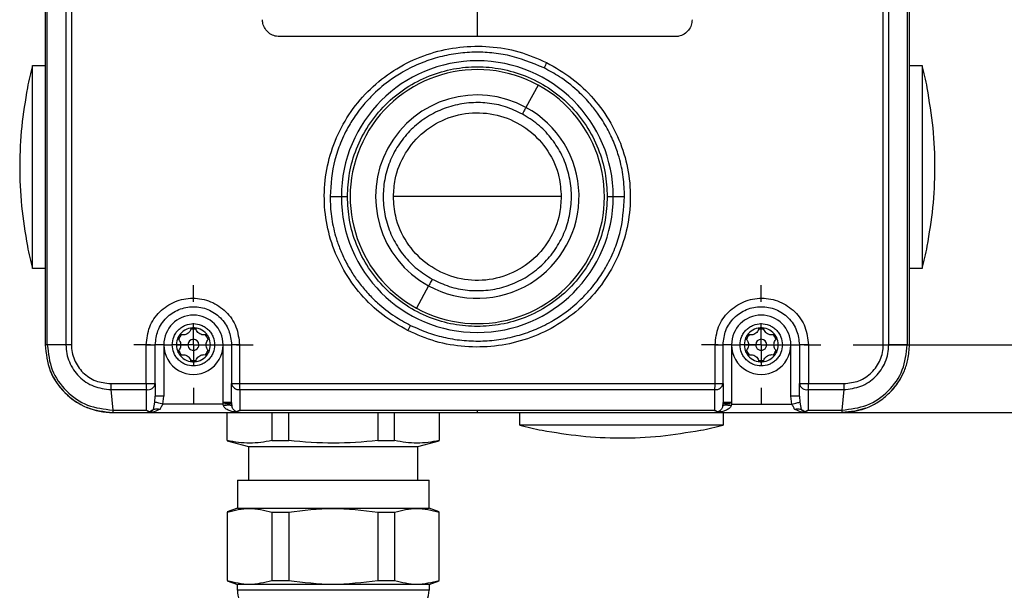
# Model space of a CAD drawing. Header units: millimetres. Extents: x 19 to 819, y 19 to 629.
# Tile 3 of 30: x 156 to 273, y 332 to 400. Entities that reach past the tile are written whole.
import ezdxf

# ---------------------------------------------------------------- set-up
doc = ezdxf.new("R2010")
doc.units = ezdxf.units.MM
doc.header["$LTSCALE"] = 3
doc.linetypes.add('CENTERX2', pattern=[20.32, 12.7, -2.54, 2.54, -2.54])
doc.layers.add('CENTER', color=40, linetype='CENTERX2')
doc.layers.add('DIMENSIONS', color=140, linetype='Continuous', lineweight=25)
doc.styles.add('SLDTEXTSTYLE0', font='TXT', dxfattribs={"width": 0.7})
doc.dimstyles.new('SLDDIMSTYLE1', dxfattribs={"dimtxt": 6.474023, "dimasz": 9.906, "dimexe": 0, "dimexo": 0.0625, "dimgap": 1.618506, "dimtad": 0, "dimtih": 1, "dimtoh": 1, "dimrnd": 1e-09, "dimzin": 4, "dimdsep": 46, "dimtxsty": 'SLDTEXTSTYLE0', "dimsah": 1, "dimcen": 0.09, "dimadec": 0, "dimazin": 1, "dimtfac": 1, "dimtofl": 0, "dimtmove": 0, "dimatfit": 3, "dimfxl": 0, "dimfrac": 2, "dimtolj": 1, "dimtzin": 12, "dimarcsym": 0})

# ---------------------------------------------------------------- blocks, each defined once
blk = doc.blocks.new('_D_5')
at = {"layer": 'DIMENSIONS'}
for p, q in [((254.74, 457.27), (308.71, 457.27)), ((299.18, 457.27), (299.18, 425.78)), ((289.56, 414.04), (287.39, 414.04)), ((287.39, 414.04), (287.39, 403.75)), ((308.8, 414.04), (310.98, 414.04)), ((310.98, 414.04), (310.98, 403.75)), ((287.39, 403.75), (289.56, 403.75)), ((310.98, 403.75), (308.8, 403.75)), ((299.18, 361.27), (299.18, 402.3)), ((254.74, 361.27), (308.71, 361.27))]:
    blk.add_line(p, q, dxfattribs=at)
for points in [[(299.18, 457.27), (297.66, 447.36), (300.71, 447.36)], [(299.18, 361.27), (300.71, 371.18), (297.66, 371.18)]]:
    blk.add_solid(points, dxfattribs=at)
at = {"layer": 'DIMENSIONS', "char_height": 6.35, "attachment_point": 1, "style": 'SLDTEXTSTYLE0'}
for s, insert in [('96.0', (289.56, 423.67)), ('3.78', (289.56, 411.93))]:
    blk.add_mtext(s, dxfattribs=dict(at, insert=insert))
blk = doc.blocks.new('_D_6')
at = {"layer": 'DIMENSIONS'}
for p, q in [((253.2, 465.27), (337.43, 465.27)), ((327.9, 465.27), (327.9, 443.44)), ((318.28, 431.7), (316.11, 431.7)), ((316.11, 431.7), (316.11, 421.41)), ((337.52, 431.7), (339.7, 431.7)), ((339.7, 431.7), (339.7, 421.41)), ((316.11, 421.41), (318.28, 421.41)), ((339.7, 421.41), (337.52, 421.41)), ((327.9, 353.27), (327.9, 419.96)), ((253.2, 353.27), (337.43, 353.27))]:
    blk.add_line(p, q, dxfattribs=at)
for points in [[(327.9, 465.27), (326.38, 455.36), (329.43, 455.36)], [(327.9, 353.27), (329.43, 363.18), (326.38, 363.18)]]:
    blk.add_solid(points, dxfattribs=at)
at = {"layer": 'DIMENSIONS', "char_height": 6.35, "attachment_point": 1, "style": 'SLDTEXTSTYLE0'}
for s, insert in [('112.0', (315.59, 441.33)), ('4.41', (318.28, 429.59))]:
    blk.add_mtext(s, dxfattribs=dict(at, insert=insert))
blk = doc.blocks.new('_D_7')
at = {"layer": 'DIMENSIONS'}
for p, q in [((214.2, 497.27), (369.95, 497.27)), ((360.43, 497.27), (360.43, 458.93)), ((350.81, 447.19), (348.63, 447.19)), ((348.63, 447.19), (348.63, 436.9)), ((370.05, 447.19), (372.22, 447.19)), ((372.22, 447.19), (372.22, 436.9)), ((348.63, 436.9), (350.81, 436.9)), ((372.22, 436.9), (370.05, 436.9)), ((360.43, 353.27), (360.43, 435.45)), ((253.2, 353.27), (369.95, 353.27))]:
    blk.add_line(p, q, dxfattribs=at)
for points in [[(360.43, 497.27), (358.9, 487.36), (361.95, 487.36)], [(360.43, 353.27), (361.95, 363.18), (358.9, 363.18)]]:
    blk.add_solid(points, dxfattribs=at)
at = {"layer": 'DIMENSIONS', "char_height": 6.35, "attachment_point": 1, "style": 'SLDTEXTSTYLE0'}
for s, insert in [('144.0', (348.11, 456.83)), ('5.67', (350.81, 445.09))]:
    blk.add_mtext(s, dxfattribs=dict(at, insert=insert))
blk = doc.blocks.new('SW_CENTERMARKSYMBOL_0')
at = {"layer": 'CENTER', "color": 0}
for p, q in [((0, 5.08), (0, 7.04)), ((0, 0), (0, 2.54)), ((-5.08, 0), (-7.04, 0)), ((0, 0), (-2.54, 0)), ((0, 0), (0, -2.54)), ((0, 0), (2.54, 0)), ((5.08, 0), (7.04, 0)), ((0, -5.08), (0, -7.04))]:
    blk.add_line(p, q, dxfattribs=at)
blk = doc.blocks.new('SW_CENTERMARKSYMBOL_1')
at = {"layer": 'CENTER', "color": 0}
for p, q in [((0, 5.08), (0, 7.04)), ((0, 0), (0, 2.54)), ((-5.08, 0), (-7.04, 0)), ((0, 0), (-2.54, 0)), ((0, 0), (0, -2.54)), ((0, 0), (2.54, 0)), ((5.08, 0), (7.04, 0)), ((0, -5.08), (0, -7.04))]:
    blk.add_line(p, q, dxfattribs=at)

msp = doc.modelspace()

# ---------------------------------------------------------------- linework, layer by layer
for p, q in [((159.387, 457.27), (159.387, 361.27)), ((159.647, 361.27), (159.647, 457.27)), ((161.838, 457.27), (161.838, 361.27)), ((162.483, 457.273), (162.483, 361.268)), ((258.291, 361.268), (258.291, 457.273)), ((258.936, 361.27), (258.936, 457.27)), ((261.127, 457.27), (261.127, 361.27)), ((261.387, 361.27), (261.387, 457.27)), ((210.387, 423.27), (210.387, 397.67)), ((233.737, 397.67), (187.037, 397.67)), ((157.887, 370.27), (157.887, 394.27)), ((157.887, 394.27), (159.387, 394.27)), ((261.387, 394.27), (262.887, 394.27)), ((262.887, 394.27), (262.887, 370.27)), ((157.295, 391.634), (157.299, 391.625)), ((217.562, 391.943), (216.13, 389.313)), ((263.475, 391.625), (263.479, 391.634)), ((193.004, 378.77), (194.344, 378.77)), ((194.344, 378.77), (195.051, 378.77)), ((210.387, 378.77), (200.487, 378.77)), ((220.287, 378.77), (210.387, 378.77)), ((225.723, 378.77), (226.43, 378.77)), ((226.43, 378.77), (227.77, 378.77)), ((157.299, 372.915), (157.295, 372.906)), ((263.479, 372.906), (263.475, 372.915)), ((159.387, 370.27), (157.887, 370.27)), ((262.887, 370.27), (261.387, 370.27)), ((204.644, 368.227), (203.211, 365.598)), ((159.647, 361.27), (159.387, 361.27)), ((161.838, 361.27), (159.647, 361.27)), ((171.309, 356.684), (171.309, 361.27)), ((171.309, 361.27), (172.387, 361.27)), ((172.387, 356.684), (172.387, 361.27)), ((173.387, 361.27), (172.387, 361.27)), ((173.387, 361.27), (174.387, 361.27)), ((173.387, 361.27), (173.387, 355.211)), ((174.887, 361.27), (175.387, 361.27)), ((175.387, 361.27), (176.237, 361.27)), ((177.537, 361.27), (178.387, 361.27)), ((179.387, 361.27), (180.387, 361.27)), ((180.387, 354.472), (180.387, 361.27)), ((180.387, 361.27), (181.387, 361.27)), ((181.387, 361.27), (181.387, 356.684)), ((182.331, 361.27), (181.387, 361.27)), ((182.331, 361.27), (182.331, 356.684)), ((238.443, 356.684), (238.443, 361.27)), ((238.443, 361.27), (239.387, 361.27)), ((239.387, 356.684), (239.387, 361.27)), ((240.387, 361.27), (239.387, 361.27)), ((240.387, 361.27), (241.387, 361.27)), ((240.387, 361.27), (240.387, 354.472)), ((241.887, 361.27), (242.387, 361.27)), ((242.387, 361.27), (243.237, 361.27)), ((244.537, 361.27), (245.387, 361.27)), ((246.387, 361.27), (247.387, 361.27)), ((247.387, 355.211), (247.387, 361.27)), ((247.387, 361.27), (248.387, 361.27)), ((249.465, 361.27), (248.387, 361.27)), ((248.387, 361.27), (248.387, 356.684)), ((249.465, 361.27), (249.465, 356.684)), ((261.127, 361.27), (258.936, 361.27)), ((261.127, 361.27), (261.387, 361.27)), ((167.128, 356.684), (171.309, 356.684)), ((167.153, 355.977), (171.332, 355.977)), ((167.153, 355.977), (167.362, 353.563)), ((171.309, 356.684), (172.387, 356.684)), ((171.332, 353.563), (171.332, 355.977)), ((172.387, 356.684), (172.387, 355.211)), ((181.387, 356.684), (182.331, 356.684)), ((181.387, 354.472), (181.387, 356.684)), ((182.331, 356.684), (238.443, 356.684)), ((182.347, 355.977), (238.426, 355.977)), ((182.347, 355.977), (182.347, 353.563)), ((238.427, 353.563), (238.426, 355.977)), ((238.443, 356.684), (239.387, 356.684)), ((239.387, 356.684), (239.387, 354.472)), ((248.387, 356.684), (249.465, 356.684)), ((248.387, 355.211), (248.387, 356.684)), ((249.442, 355.977), (253.62, 355.977)), ((249.442, 355.977), (249.442, 353.563)), ((249.465, 356.684), (253.646, 356.684)), ((253.62, 355.977), (253.412, 353.563)), ((172.186, 353.63), (172.33, 354.506)), ((172.33, 354.506), (172.387, 355.211)), ((173.387, 355.211), (172.387, 355.211)), ((173.273, 354.27), (173.387, 355.211)), ((181.387, 354.472), (180.387, 354.472)), ((180.392, 354.27), (180.387, 354.472)), ((181.387, 354.472), (181.389, 354.321)), ((239.384, 354.321), (239.387, 354.472)), ((240.387, 354.472), (239.387, 354.472)), ((240.387, 354.472), (240.382, 354.27)), ((248.387, 355.211), (247.387, 355.211)), ((247.501, 354.27), (247.387, 355.211)), ((248.387, 355.211), (248.444, 354.506)), ((248.444, 354.506), (248.588, 353.63)), ((167.362, 353.563), (171.332, 353.563)), ((167.387, 353.27), (171.387, 353.27)), ((171.332, 353.563), (171.744, 353.336)), ((171.744, 353.336), (171.387, 353.27)), ((171.387, 353.27), (182.387, 353.27)), ((172.067, 353.537), (171.744, 353.336)), ((180.392, 354.27), (173.273, 354.27)), ((180.426, 354.073), (180.392, 354.27)), ((180.887, 349.954), (180.887, 353.27)), ((181.389, 354.321), (181.403, 354.06)), ((182.347, 353.563), (181.986, 353.354)), ((182.387, 353.27), (181.986, 353.354)), ((182.347, 353.563), (210.387, 353.563)), ((182.387, 353.27), (210.387, 353.27)), ((186.142, 353.27), (186.142, 349.954)), ((188.132, 349.954), (188.132, 353.27)), ((198.642, 353.27), (198.642, 349.954)), ((200.632, 349.954), (200.632, 353.27)), ((205.887, 353.27), (205.887, 349.954)), ((210.387, 353.563), (238.427, 353.563)), ((210.387, 353.563), (210.387, 353.27)), ((210.387, 353.27), (238.387, 353.27)), ((215.387, 351.77), (215.387, 353.27)), ((238.788, 353.354), (238.387, 353.27)), ((238.387, 353.27), (249.387, 353.27)), ((238.427, 353.563), (238.788, 353.354)), ((239.37, 354.06), (239.384, 354.321)), ((239.387, 353.27), (239.387, 351.77)), ((240.382, 354.27), (240.348, 354.073)), ((240.382, 354.27), (247.501, 354.27)), ((249.03, 353.336), (248.707, 353.537)), ((249.442, 353.563), (249.03, 353.336)), ((249.387, 353.27), (249.03, 353.336)), ((249.387, 353.27), (253.387, 353.27)), ((249.442, 353.563), (253.412, 353.563)), ((239.387, 351.77), (215.387, 351.77)), ((218.023, 351.178), (218.032, 351.182)), ((236.742, 351.182), (236.751, 351.178)), ((180.887, 349.94), (183.387, 349.27)), ((186.142, 349.954), (188.132, 349.954)), ((198.642, 349.954), (200.632, 349.954)), ((203.387, 349.27), (205.887, 349.94)), ((183.387, 349.27), (203.387, 349.27)), ((183.387, 349.27), (183.387, 345.27)), ((203.387, 345.27), (203.387, 349.27)), ((182.087, 345.27), (182.087, 341.97)), ((182.087, 345.27), (204.687, 345.27)), ((204.687, 341.97), (204.687, 345.27)), ((182.087, 341.97), (180.887, 341.533)), ((182.087, 341.97), (204.687, 341.97)), ((205.887, 341.533), (204.687, 341.97)), ((180.887, 341.514), (180.887, 333.426)), ((186.142, 341.514), (188.132, 341.514)), ((186.142, 341.514), (186.142, 333.426)), ((188.132, 341.514), (188.132, 333.426)), ((198.642, 341.514), (200.632, 341.514)), ((198.642, 341.514), (198.642, 333.426)), ((200.632, 341.514), (200.632, 333.426)), ((205.887, 333.426), (205.887, 341.514)), ((180.887, 333.407), (182.087, 332.97)), ((204.687, 332.97), (182.087, 332.97)), ((182.087, 332.27), (182.087, 332.97)), ((186.142, 333.426), (188.132, 333.426)), ((198.642, 333.426), (200.632, 333.426)), ((204.687, 332.97), (205.887, 333.407)), ((204.687, 332.97), (204.687, 332.27)), ((204.687, 332.27), (182.087, 332.27))]:
    msp.add_line(p, q)
at = {"flags": 128}
for points in [[(216.13, 389.313), (216.097, 389.252), (216.056, 389.177), (216.008, 389.089), (215.954, 388.99), (215.895, 388.881), (215.832, 388.766), (215.767, 388.646), (215.7, 388.524)], [(205.073, 369.016), (205.007, 368.894), (204.942, 368.774), (204.879, 368.659), (204.82, 368.551), (204.766, 368.452), (204.718, 368.364), (204.677, 368.288), (204.644, 368.227)], [(173.273, 354.27), (173.112, 354.31), (172.955, 354.35), (172.808, 354.387), (172.673, 354.42), (172.555, 354.45), (172.456, 354.474), (172.381, 354.493), (172.33, 354.506)], [(247.501, 354.27), (247.662, 354.31), (247.819, 354.35), (247.966, 354.387), (248.101, 354.42), (248.219, 354.45), (248.317, 354.474), (248.393, 354.493), (248.444, 354.506)], [(181.389, 354.321), (181.362, 354.319), (181.3, 354.316), (181.205, 354.311), (181.08, 354.305), (180.931, 354.297), (180.763, 354.289), (180.581, 354.28), (180.392, 354.27)], [(240.382, 354.27), (240.193, 354.28), (240.011, 354.289), (239.843, 354.297), (239.694, 354.305), (239.569, 354.311), (239.474, 354.316), (239.412, 354.319), (239.384, 354.321)], [(256.215, 353.787), (254.948, 353.424), (253.387, 353.27)]]:
    msp.add_lwpolyline(points, dxfattribs=at)
for centre, radius, start, end in [((205.137, 382.27), 48.75, 165.74999, 168.92591), ((210.387, 378.77), 16.043, 360, 180), ((264.226, 371.759), 51.053, 153.41742, 154.20275), ((215.634, 382.27), 48.753, 11.07425, 14.24998), ((210.387, 378.77), 15, 61.42105, 241.42104), ((210.387, 378.77), 15, 241.42105, 61.42104), ((210.387, 378.77), 12.006, 61.42105, 241.42102), ((210.387, 378.77), 12.006, 241.42103, 61.42104), ((210.387, 378.77), 16.043, 180, 0), ((205.139, 382.271), 48.752, 191.07419, 194.24998), ((215.632, 382.271), 48.755, 345.75005, 348.92565), ((176.887, 361.27), 3.5, 0.00003, 179.99997), ((243.887, 361.27), 3.5, 0.00004, 179.99996), ((176.887, 361.27), 2, 93.43741, 146.56268), ((176.887, 361.27), 1.85, 80.35376, 99.64624), ((176.887, 361.271), 1.999, 86.56195, 93.43805), ((176.887, 361.27), 2, 33.43721, 86.56264), ((156.471, 385.838), 51.141, 333.39928, 334.18325), ((243.887, 361.27), 2, 93.43756, 146.56235), ((243.887, 361.27), 1.85, 80.35376, 99.64624), ((243.887, 361.271), 1.999, 86.5619, 93.4381), ((243.887, 361.27), 2, 33.43721, 86.56264), ((176.887, 361.27), 2, 153.43736, 179.99974), ((176.887, 361.27), 2, 146.56278, 153.43688), ((176.887, 361.27), 1.85, 140.3536, 159.64665), ((176.887, 361.27), 0.65, 0.00033, 179.99967), ((176.887, 361.27), 1.85, 20.35289, 39.64656), ((176.888, 361.271), 1.999, 26.56158, 33.43876), ((176.887, 361.27), 2, 333.43698, 26.56302), ((243.887, 361.27), 2, 153.43748, 179.9994), ((243.886, 361.271), 1.999, 146.56158, 153.44038), ((243.887, 361.27), 1.85, 140.35301, 159.64724), ((243.887, 361.27), 0.65, 0.00033, 179.99967), ((243.887, 361.27), 1.85, 20.35276, 39.64699), ((243.886, 361.27), 2.001, 26.56429, 33.43682), ((243.887, 361.27), 2, 333.43698, 26.56302), ((176.887, 361.27), 3.5, 179.99991, 0.00009), ((176.887, 361.27), 2, 180.00005, 206.56264), ((176.887, 361.27), 2, 206.56312, 213.43722), ((176.887, 361.27), 1.85, 200.35335, 219.6464), ((176.887, 361.27), 0.65, 179.99967, 0.00033), ((176.887, 361.27), 1.85, 320.35344, 339.64711), ((176.888, 361.27), 1.999, 326.56124, 333.43842), ((243.887, 361.27), 3.5, 179.99989, 0.00011), ((243.887, 361.27), 2, 180.00039, 206.56252), ((243.886, 361.27), 1.999, 206.55962, 213.43842), ((243.887, 361.27), 1.85, 200.35276, 219.64699), ((243.887, 361.27), 0.65, 179.99967, 0.00033), ((243.887, 361.27), 1.85, 320.35301, 339.64724), ((243.886, 361.27), 2.001, 326.56318, 333.43571), ((176.887, 361.27), 2, 213.43732, 266.56259), ((176.887, 361.27), 1.85, 260.35376, 279.64624), ((176.887, 361.27), 1.999, 266.56195, 273.43805), ((176.887, 361.27), 2, 273.43736, 326.56279), ((243.887, 361.27), 2, 213.43765, 266.56244), ((243.887, 361.27), 1.85, 260.35376, 279.64624), ((243.887, 361.27), 1.999, 266.5619, 273.4381), ((243.887, 361.27), 2, 273.43736, 326.56279), ((167.387, 361.27), 8, 201.82844, 240.04209), ((253.387, 361.27), 8, 314.39308, 336.73397), ((180.945, 356.642), 9.636, 179.74489, 183.95242), ((171.496, 356.873), 0.911, 259.63431, 348.02445), ((182.25, 356.851), 0.879, 190.94721, 276.32905), ((195.737, 356.641), 13.407, 179.81588, 182.83904), ((225.031, 356.642), 13.412, 357.16113, 0.18304), ((238.523, 356.851), 0.879, 263.67056, 349.05329), ((249.278, 356.873), 0.911, 191.97522, 280.36593), ((239.831, 356.641), 9.634, 356.04719, 0.2558), ((167.387, 361.27), 8, 247.24951, 270.00035), ((227.386, 399.016), 48.745, 255.74989, 258.92611), ((227.389, 399.011), 48.741, 281.07375, 284.25024), ((185.087, 332.27), 3, 179.99995, 270.00002), ((201.687, 332.27), 3, 270.00001, 359.99999)]:
    msp.add_arc(centre, radius, start, end)
for points, knots in [([(187.037, 397.67), (186.812, 397.692), (186.362, 397.737), (185.762, 398.082), (185.31, 398.591), (185.071, 399.153), (185.046, 399.524), (185.037, 399.67)], [0, 0, 0, 0, 0.2148938, 0.4298301, 0.6447525, 0.8595132, 1, 1, 1, 1]), ([(235.737, 399.67), (235.715, 399.446), (235.671, 398.996), (235.327, 398.398), (234.82, 397.945), (234.257, 397.705), (233.885, 397.68), (233.737, 397.67)], [0, 0, 0, 0, 0.2144845, 0.4289107, 0.6433815, 0.8580442, 1, 1, 1, 1]), ([(202.198, 362.939), (201.18, 363.523), (199.138, 364.692), (196.586, 367.153), (194.535, 370.028), (193.102, 373.254), (192.337, 376.704), (192.276, 380.236), (192.922, 383.71), (194.248, 386.986), (196.193, 389.932), (198.681, 392.442), (201.605, 394.421), (204.857, 395.798), (208.314, 396.532), (211.837, 396.582), (215.334, 396.003), (217.489, 395.071), (218.57, 394.604)], [0, 0, 0, 0, 0.0625184, 0.1252844, 0.1875461, 0.250185, 0.3124841, 0.375056, 0.437589, 0.4999479, 0.5625976, 0.6249149, 0.6875069, 0.7499947, 0.8123929, 0.8750164, 0.9372857, 1, 1, 1, 1]), ([(218.261, 393.976), (216.847, 394.559), (214.763, 395.417), (211.842, 395.806), (209.71, 395.858), (207.56, 395.646), (205.796, 395.249), (204.425, 394.803), (203.425, 394.412), (202.404, 393.936), (201.201, 393.276), (199.649, 392.243), (198.193, 390.98), (197.037, 389.717), (196.303, 388.786), (195.725, 387.947), (195, 386.761), (194.233, 385.184), (193.269, 382.405), (193.111, 380.238), (193.004, 378.77)], [0, 0, 0, 0, 0.1297054, 0.1910693, 0.2500691, 0.3113759, 0.3748216, 0.4038057, 0.4343083, 0.466336, 0.4998966, 0.5512375, 0.6251011, 0.6635092, 0.6971988, 0.7261498, 0.7503454, 0.8157618, 0.8752863, 1, 1, 1, 1]), ([(195.051, 378.77), (195.101, 379.706), (195.203, 381.632), (196.057, 384.491), (197.471, 387.239), (199.466, 389.692), (201.918, 391.684), (204.667, 393.108), (207.525, 393.929), (210.387, 394.192), (213.249, 393.929), (216.107, 393.108), (218.856, 391.684), (221.308, 389.692), (223.302, 387.239), (224.717, 384.491), (225.57, 381.632), (225.673, 379.706), (225.723, 378.77)], [0, 0, 0, 0, 0.058258, 0.1200057, 0.1843203, 0.25, 0.3156795, 0.3799943, 0.441742, 0.5, 0.558258, 0.6200056, 0.6843204, 0.75, 0.8156796, 0.8799943, 0.941742, 1, 1, 1, 1]), ([(218.57, 394.604), (219.592, 394.019), (221.633, 392.85), (224.19, 390.385), (226.24, 387.512), (227.673, 384.28), (228.438, 380.831), (228.497, 377.298), (227.849, 373.823), (226.523, 370.549), (224.574, 367.6), (222.086, 365.091), (219.159, 363.115), (215.904, 361.738), (212.451, 361.007), (208.922, 360.959), (205.43, 361.54), (203.275, 362.473), (202.198, 362.939)], [0, 0, 0, 0, 0.0627247, 0.1252062, 0.1878212, 0.2502169, 0.3126675, 0.3752764, 0.43758, 0.5002265, 0.5626208, 0.6251208, 0.6877175, 0.7500285, 0.8126845, 0.8749851, 0.9375744, 1, 1, 1, 1]), ([(227.77, 378.77), (227.739, 379.545), (227.676, 381.116), (227.27, 382.941), (226.852, 384.263), (226.532, 385.111), (226.152, 385.975), (225.707, 386.849), (225.187, 387.737), (224.501, 388.755), (223.522, 389.991), (222.052, 391.483), (220.262, 392.889), (218.876, 393.643), (218.261, 393.976)], [0, 0, 0, 0, 0.1230861, 0.2494457, 0.2954447, 0.3434311, 0.3933976, 0.4453354, 0.4992359, 0.5567931, 0.6402777, 0.7495385, 0.8889644, 1, 1, 1, 1]), ([(157.299, 391.625), (157.045, 390.106), (156.536, 387.068), (156.327, 382.389), (156.512, 377.648), (157.036, 374.493), (157.299, 372.915)], [0, 0, 0, 0, 0.2452993, 0.4905987, 0.7452995, 1, 1, 1, 1]), ([(263.475, 372.915), (263.729, 374.434), (264.238, 377.472), (264.447, 382.152), (264.262, 386.893), (263.737, 390.048), (263.475, 391.625)], [0, 0, 0, 0, 0.2452993, 0.4905987, 0.7452994, 1, 1, 1, 1]), ([(215.7, 388.524), (215.042, 388.836), (213.726, 389.459), (211.568, 389.882), (209.38, 389.905), (207.227, 389.493), (205.196, 388.671), (203.364, 387.468), (201.802, 385.93), (200.57, 384.118), (199.715, 382.1), (199.271, 379.954), (199.253, 377.763), (199.664, 375.61), (200.486, 373.578), (201.692, 371.752), (203.218, 370.168), (204.455, 369.4), (205.073, 369.016)], [0, 0, 0, 0, 0.0625, 0.1249999, 0.1874999, 0.25, 0.3124999, 0.375, 0.4374999, 0.4999999, 0.5625001, 0.6249999, 0.6875, 0.75, 0.8124999, 0.8749999, 0.9374999, 1, 1, 1, 1]), ([(200.487, 378.77), (200.528, 379.448), (200.638, 381.235), (201.758, 383.983), (203.957, 386.548), (206.898, 388.237), (210.227, 388.859), (213.575, 388.343), (216.567, 386.748), (218.845, 384.254), (220.099, 381.445), (220.232, 379.552), (220.287, 378.77)], [0, 0, 0, 0, 0.0655784, 0.1729257, 0.2802731, 0.3876205, 0.4949679, 0.6023153, 0.7096627, 0.8170101, 0.9243576, 1, 1, 1, 1]), ([(205.073, 369.016), (205.732, 368.705), (207.048, 368.082), (209.206, 367.659), (211.394, 367.636), (213.547, 368.048), (215.578, 368.87), (217.41, 370.073), (218.972, 371.61), (220.204, 373.423), (221.058, 375.44), (221.503, 377.586), (221.52, 379.778), (221.11, 381.93), (220.288, 383.963), (219.082, 385.789), (217.556, 387.372), (216.319, 388.14), (215.7, 388.524)], [0, 0, 0, 0, 0.0625, 0.125, 0.1875, 0.25, 0.3124999, 0.3749999, 0.4375001, 0.5, 0.5625, 0.625, 0.6874999, 0.7499999, 0.8125, 0.875, 0.9375001, 1, 1, 1, 1]), ([(193.004, 378.77), (193.036, 377.989), (193.099, 376.414), (193.55, 374.392), (194.125, 372.68), (194.762, 371.238), (195.538, 369.856), (196.455, 368.531), (197.466, 367.323), (198.843, 365.966), (200.498, 364.661), (201.878, 363.91), (202.508, 363.567)], [0, 0, 0, 0, 0.1241145, 0.250142, 0.3275663, 0.4110121, 0.5004395, 0.5790153, 0.6668672, 0.7505302, 0.8860999, 1, 1, 1, 1]), ([(225.723, 378.77), (225.673, 377.835), (225.57, 375.908), (224.717, 373.05), (223.302, 370.301), (221.308, 367.849), (218.856, 365.857), (216.107, 364.433), (213.249, 363.611), (210.387, 363.349), (207.525, 363.611), (204.667, 364.433), (201.918, 365.857), (199.466, 367.849), (197.471, 370.301), (196.057, 373.05), (195.203, 375.908), (195.101, 377.835), (195.051, 378.77)], [0, 0, 0, 0, 0.058258, 0.1200056, 0.1843205, 0.2499999, 0.3156796, 0.3799944, 0.441742, 0.5, 0.558258, 0.6200057, 0.6843204, 0.7500001, 0.8156796, 0.8799944, 0.941742, 1, 1, 1, 1]), ([(220.287, 378.77), (220.245, 378.092), (220.136, 376.305), (219.016, 373.557), (216.817, 370.993), (213.876, 369.303), (210.547, 368.682), (207.199, 369.198), (204.207, 370.793), (201.928, 373.286), (200.675, 376.096), (200.542, 377.988), (200.487, 378.77)], [0, 0, 0, 0, 0.0655784, 0.1729257, 0.280273, 0.3876205, 0.494968, 0.6023154, 0.7096627, 0.8170101, 0.9243576, 1, 1, 1, 1]), ([(202.508, 363.567), (203.197, 363.254), (204.532, 362.649), (206.661, 362.068), (208.816, 361.736), (211.012, 361.679), (213.206, 361.892), (214.975, 362.291), (216.348, 362.737), (217.348, 363.128), (218.367, 363.603), (219.568, 364.262), (221.117, 365.291), (222.58, 366.56), (223.747, 367.833), (224.488, 368.777), (225.057, 369.606), (225.773, 370.778), (226.536, 372.346), (227.504, 375.129), (227.663, 377.301), (227.77, 378.77)], [0, 0, 0, 0, 0.0644402, 0.1247888, 0.1875127, 0.2499023, 0.3115619, 0.3749957, 0.4040645, 0.434563, 0.466498, 0.4998765, 0.5512649, 0.6247743, 0.664306, 0.6983699, 0.7269432, 0.7500068, 0.8154654, 0.8752224, 1, 1, 1, 1]), ([(171.309, 361.27), (171.392, 361.992), (171.559, 363.434), (172.836, 365.264), (174.655, 366.484), (176.815, 366.913), (178.978, 366.487), (180.801, 365.268), (182.081, 363.436), (182.248, 361.992), (182.331, 361.27)], [0, 0, 0, 0, 0.1251767, 0.2501519, 0.3749632, 0.4997196, 0.6245536, 0.7495727, 0.8747146, 1, 1, 1, 1]), ([(238.443, 361.27), (238.526, 361.992), (238.693, 363.434), (239.97, 365.265), (241.791, 366.485), (243.952, 366.913), (246.113, 366.486), (247.935, 365.267), (249.215, 363.436), (249.381, 361.992), (249.465, 361.27)], [0, 0, 0, 0, 0.1251854, 0.2502063, 0.375085, 0.4998762, 0.6246808, 0.7496317, 0.8747252, 1, 1, 1, 1]), ([(172.387, 361.27), (172.447, 361.837), (172.54, 362.707), (173.101, 363.756), (173.855, 364.691), (175.121, 365.536), (176.882, 365.887), (178.65, 365.538), (180.145, 364.536), (181.187, 363.033), (181.321, 361.853), (181.387, 361.27)], [0, 0, 0, 0, 0.1202267, 0.1842636, 0.2507359, 0.3754197, 0.5000184, 0.6247519, 0.7496349, 0.8764312, 1, 1, 1, 1]), ([(239.387, 361.27), (239.453, 361.852), (239.587, 363.031), (240.626, 364.533), (242.12, 365.536), (243.886, 365.887), (245.648, 365.538), (246.917, 364.693), (247.671, 363.758), (248.234, 362.708), (248.326, 361.838), (248.387, 361.27)], [0, 0, 0, 0, 0.1234619, 0.2501445, 0.3749277, 0.4995772, 0.6242239, 0.7490476, 0.8155829, 0.8796778, 1, 1, 1, 1]), ([(174.387, 361.27), (174.42, 361.585), (174.472, 362.07), (174.784, 362.653), (175.107, 363.05), (175.504, 363.375), (176.087, 363.677), (176.887, 363.831), (177.687, 363.677), (178.269, 363.375), (178.667, 363.05), (178.99, 362.653), (179.301, 362.07), (179.353, 361.585), (179.387, 361.27)], [0, 0, 0, 0, 0.1197215, 0.1848263, 0.2499996, 0.3151048, 0.3802786, 0.5000001, 0.6197215, 0.6848269, 0.7500004, 0.8151056, 0.8802785, 1, 1, 1, 1]), ([(241.387, 361.27), (241.42, 361.585), (241.472, 362.07), (241.784, 362.653), (242.107, 363.05), (242.504, 363.375), (243.087, 363.677), (243.887, 363.831), (244.687, 363.677), (245.269, 363.375), (245.667, 363.05), (245.99, 362.653), (246.301, 362.07), (246.353, 361.585), (246.387, 361.27)], [0, 0, 0, 0, 0.11972145, 0.1848262, 0.24999992, 0.31510455, 0.3802784, 0.49999984, 0.61972129, 0.68482733, 0.75000044, 0.81510581, 0.88027838, 1, 1, 1, 1]), ([(176.589, 363.128), (176.547, 363.031), (176.469, 362.848), (176.258, 362.635), (176.018, 362.497), (175.752, 362.431), (175.554, 362.433), (175.446, 362.454), (175.427, 362.458)], [0, 0, 0, 0, 0.2143378, 0.4050397, 0.6011218, 0.7747468, 0.9593374, 1, 1, 1, 1]), ([(176.589, 363.128), (176.598, 363.15), (176.617, 363.193), (176.671, 363.24), (176.724, 363.262), (176.757, 363.266), (176.767, 363.267)], [0, 0, 0, 0, 0.287749, 0.5868848, 0.87136, 1, 1, 1, 1]), ([(177.007, 363.267), (177.028, 363.263), (177.069, 363.257), (177.123, 363.224), (177.164, 363.181), (177.178, 363.145), (177.185, 363.128)], [0, 0, 0, 0, 0.2618967, 0.5187594, 0.7767882, 1, 1, 1, 1]), ([(178.347, 362.458), (178.242, 362.445), (178.044, 362.421), (177.754, 362.498), (177.515, 362.636), (177.324, 362.833), (177.227, 363.005), (177.192, 363.11), (177.185, 363.128)], [0, 0, 0, 0, 0.2143367, 0.4050385, 0.6011209, 0.7747437, 0.9593366, 1, 1, 1, 1]), ([(243.589, 363.128), (243.547, 363.031), (243.469, 362.848), (243.258, 362.635), (243.018, 362.497), (242.752, 362.431), (242.554, 362.433), (242.446, 362.454), (242.427, 362.458)], [0, 0, 0, 0, 0.2143383, 0.4050374, 0.6011195, 0.7747457, 0.9593349, 1, 1, 1, 1]), ([(243.589, 363.128), (243.598, 363.15), (243.617, 363.193), (243.671, 363.24), (243.724, 363.262), (243.757, 363.266), (243.767, 363.267)], [0, 0, 0, 0, 0.2877484, 0.5868682, 0.8713464, 1, 1, 1, 1]), ([(244.007, 363.267), (244.028, 363.263), (244.069, 363.257), (244.123, 363.224), (244.164, 363.181), (244.178, 363.145), (244.185, 363.128)], [0, 0, 0, 0, 0.2618863, 0.5187664, 0.7767872, 1, 1, 1, 1]), ([(245.347, 362.458), (245.242, 362.445), (245.044, 362.421), (244.754, 362.498), (244.515, 362.636), (244.324, 362.833), (244.227, 363.005), (244.192, 363.11), (244.185, 363.128)], [0, 0, 0, 0, 0.2143334, 0.4050369, 0.601122, 0.7747443, 0.9593382, 1, 1, 1, 1]), ([(175.077, 362.075), (175.079, 362.096), (175.081, 362.127), (175.094, 362.155), (175.098, 362.165)], [0, 0, 0, 0, 0.6691772, 1, 1, 1, 1]), ([(175.129, 361.941), (175.115, 361.96), (175.085, 361.999), (175.08, 362.049), (175.077, 362.075)], [0, 0, 0, 0, 0.4697561, 1, 1, 1, 1]), ([(175.129, 361.941), (175.192, 361.857), (175.311, 361.697), (175.379, 361.456), (175.385, 361.317), (175.387, 361.27)], [0, 0, 0, 0, 0.4286532, 0.8100385, 1, 1, 1, 1]), ([(175.218, 362.372), (175.231, 362.389), (175.257, 362.421), (175.312, 362.452), (175.371, 362.465), (175.409, 362.46), (175.427, 362.458)], [0, 0, 0, 0, 0.2618979, 0.5187643, 0.7767798, 1, 1, 1, 1]), ([(178.347, 362.458), (178.37, 362.46), (178.417, 362.465), (178.484, 362.442), (178.53, 362.407), (178.55, 362.381), (178.556, 362.372)], [0, 0, 0, 0, 0.2877565, 0.5868783, 0.871351, 1, 1, 1, 1]), ([(178.387, 361.27), (178.395, 361.363), (178.409, 361.544), (178.51, 361.773), (178.605, 361.891), (178.645, 361.941)], [0, 0, 0, 0, 0.3779574, 0.7402146, 1, 1, 1, 1]), ([(178.676, 362.165), (178.683, 362.145), (178.699, 362.106), (178.697, 362.043), (178.68, 361.986), (178.656, 361.955), (178.645, 361.941)], [0, 0, 0, 0, 0.2619065, 0.5187469, 0.7767785, 1, 1, 1, 1]), ([(242.077, 362.075), (242.079, 362.096), (242.081, 362.127), (242.094, 362.155), (242.098, 362.165)], [0, 0, 0, 0, 0.669168, 1, 1, 1, 1]), ([(242.129, 361.941), (242.115, 361.96), (242.085, 361.999), (242.08, 362.049), (242.077, 362.075)], [0, 0, 0, 0, 0.46975854, 1, 1, 1, 1]), ([(242.129, 361.941), (242.192, 361.857), (242.311, 361.697), (242.379, 361.456), (242.385, 361.317), (242.387, 361.27)], [0, 0, 0, 0, 0.4286531, 0.8100383, 1, 1, 1, 1]), ([(242.218, 362.372), (242.231, 362.389), (242.257, 362.421), (242.312, 362.452), (242.371, 362.465), (242.409, 362.46), (242.427, 362.458)], [0, 0, 0, 0, 0.2619076, 0.5187733, 0.7767727, 1, 1, 1, 1]), ([(245.347, 362.458), (245.37, 362.46), (245.417, 362.465), (245.484, 362.442), (245.53, 362.407), (245.55, 362.381), (245.556, 362.372)], [0, 0, 0, 0, 0.287768, 0.5868781, 0.8713528, 1, 1, 1, 1]), ([(245.387, 361.27), (245.395, 361.363), (245.409, 361.544), (245.51, 361.773), (245.605, 361.891), (245.645, 361.941)], [0, 0, 0, 0, 0.3779578, 0.740213, 1, 1, 1, 1]), ([(245.676, 362.165), (245.683, 362.145), (245.699, 362.106), (245.697, 362.043), (245.68, 361.986), (245.656, 361.955), (245.645, 361.941)], [0, 0, 0, 0, 0.2619071, 0.5187481, 0.7767779, 1, 1, 1, 1]), ([(159.387, 361.27), (159.507, 360.222), (159.748, 358.127), (161.595, 355.484), (164.238, 353.632), (166.336, 353.391), (167.387, 353.27)], [0, 0, 0, 0, 0.250091, 0.4995999, 0.7494536, 1, 1, 1, 1]), ([(159.647, 361.27), (159.762, 360.26), (159.994, 358.241), (161.776, 355.695), (164.324, 353.91), (166.348, 353.679), (167.362, 353.563)], [0, 0, 0, 0, 0.2499822, 0.499392, 0.7491936, 1, 1, 1, 1]), ([(161.838, 361.27), (161.858, 360.922), (161.898, 360.227), (162.323, 358.898), (163.299, 357.435), (165.071, 356.22), (166.458, 356.059), (167.153, 355.977)], [0, 0, 0, 0, 0.1258465, 0.2512954, 0.500561, 0.7494897, 1, 1, 1, 1]), ([(162.483, 361.268), (162.423, 361.268), (162.305, 361.268), (162.136, 361.269), (161.981, 361.27), (161.884, 361.27), (161.838, 361.27)], [0, 0, 0, 0, 0.28066039, 0.54676718, 0.78929109, 1, 1, 1, 1]), ([(162.483, 361.268), (162.501, 360.965), (162.536, 360.36), (162.91, 359.203), (163.766, 357.931), (165.317, 356.884), (166.524, 356.751), (167.128, 356.684)], [0, 0, 0, 0, 0.1255087, 0.2513655, 0.5010362, 0.7501747, 1, 1, 1, 1]), ([(179.387, 361.27), (179.353, 360.956), (179.301, 360.471), (178.99, 359.888), (178.667, 359.491), (178.269, 359.165), (177.687, 358.864), (176.887, 358.71), (176.087, 358.864), (175.505, 359.165), (175.107, 359.49), (174.784, 359.888), (174.472, 360.47), (174.42, 360.956), (174.387, 361.27)], [0, 0, 0, 0, 0.1197222, 0.1848269, 0.2500001, 0.3151053, 0.3802788, 0.5000001, 0.6197213, 0.6848266, 0.75, 0.8151051, 0.8802778, 1, 1, 1, 1]), ([(175.077, 360.465), (175.079, 360.488), (175.083, 360.531), (175.108, 360.575), (175.125, 360.596), (175.129, 360.599)], [0, 0, 0, 0, 0.4558348, 0.8954898, 1, 1, 1, 1]), ([(175.098, 360.376), (175.09, 360.395), (175.078, 360.424), (175.077, 360.455), (175.077, 360.465)], [0, 0, 0, 0, 0.6735285, 1, 1, 1, 1]), ([(175.387, 361.27), (175.379, 361.178), (175.364, 360.997), (175.264, 360.768), (175.168, 360.649), (175.129, 360.599)], [0, 0, 0, 0, 0.3779634, 0.7402171, 1, 1, 1, 1]), ([(178.645, 360.599), (178.582, 360.684), (178.463, 360.843), (178.395, 361.084), (178.389, 361.224), (178.387, 361.27)], [0, 0, 0, 0, 0.4286499, 0.8100303, 1, 1, 1, 1]), ([(178.645, 360.599), (178.659, 360.581), (178.687, 360.543), (178.701, 360.473), (178.693, 360.415), (178.68, 360.385), (178.676, 360.376)], [0, 0, 0, 0, 0.2877585, 0.5868954, 0.8713466, 1, 1, 1, 1]), ([(246.387, 361.27), (246.353, 360.956), (246.301, 360.471), (245.99, 359.888), (245.667, 359.491), (245.269, 359.165), (244.687, 358.864), (243.887, 358.71), (243.087, 358.864), (242.505, 359.165), (242.107, 359.49), (241.784, 359.888), (241.472, 360.47), (241.42, 360.956), (241.387, 361.27)], [0, 0, 0, 0, 0.1197224, 0.184827, 0.25, 0.3151053, 0.380279, 0.5000003, 0.6197215, 0.6848266, 0.7499996, 0.8151049, 0.8802778, 1, 1, 1, 1]), ([(242.077, 360.465), (242.079, 360.488), (242.083, 360.531), (242.108, 360.575), (242.125, 360.596), (242.129, 360.599)], [0, 0, 0, 0, 0.45584009, 0.8954819, 1, 1, 1, 1]), ([(242.098, 360.376), (242.09, 360.395), (242.078, 360.424), (242.077, 360.455), (242.077, 360.465)], [0, 0, 0, 0, 0.6735284, 1, 1, 1, 1]), ([(242.387, 361.27), (242.379, 361.178), (242.364, 360.997), (242.264, 360.768), (242.168, 360.649), (242.129, 360.599)], [0, 0, 0, 0, 0.377964, 0.7402156, 1, 1, 1, 1]), ([(245.645, 360.599), (245.582, 360.684), (245.463, 360.843), (245.395, 361.084), (245.389, 361.224), (245.387, 361.27)], [0, 0, 0, 0, 0.4286488, 0.8100301, 1, 1, 1, 1]), ([(245.645, 360.599), (245.659, 360.581), (245.687, 360.543), (245.701, 360.473), (245.693, 360.415), (245.68, 360.385), (245.676, 360.376)], [0, 0, 0, 0, 0.28775082, 0.58689442, 0.87135033, 1, 1, 1, 1]), ([(253.387, 353.27), (253.697, 353.281), (254.431, 353.306), (255.462, 353.519), (256.601, 353.912), (257.811, 354.543), (259.083, 355.564), (260.11, 356.838), (260.81, 358.186), (261.285, 359.64), (261.351, 360.689), (261.387, 361.27)], [0, 0, 0, 0, 0.0741072, 0.175383, 0.2501324, 0.3618134, 0.4996864, 0.6371348, 0.7497871, 0.8614068, 1, 1, 1, 1]), ([(253.412, 353.563), (254.423, 353.679), (256.444, 353.909), (258.993, 355.69), (260.779, 358.236), (261.011, 360.259), (261.127, 361.27)], [0, 0, 0, 0, 0.2501493, 0.4997293, 0.7497406, 1, 1, 1, 1]), ([(253.62, 355.977), (254.314, 356.059), (255.7, 356.221), (257.472, 357.433), (258.45, 358.893), (258.875, 360.223), (258.915, 360.92), (258.936, 361.27)], [0, 0, 0, 0, 0.249949, 0.4991499, 0.7481432, 0.8734482, 1, 1, 1, 1]), ([(253.646, 356.684), (254.249, 356.751), (255.455, 356.885), (257.005, 357.928), (257.863, 359.199), (258.238, 360.357), (258.273, 360.964), (258.291, 361.268)], [0, 0, 0, 0, 0.24931134, 0.49865844, 0.74809789, 0.87375745, 1, 1, 1, 1]), ([(258.291, 361.268), (258.351, 361.268), (258.469, 361.268), (258.638, 361.269), (258.793, 361.27), (258.89, 361.27), (258.936, 361.27)], [0, 0, 0, 0, 0.2806581, 0.5467699, 0.7892888, 1, 1, 1, 1]), ([(175.427, 360.083), (175.404, 360.08), (175.357, 360.075), (175.289, 360.098), (175.243, 360.133), (175.224, 360.16), (175.218, 360.168)], [0, 0, 0, 0, 0.2877552, 0.5868755, 0.8713468, 1, 1, 1, 1]), ([(175.427, 360.083), (175.532, 360.096), (175.73, 360.12), (176.019, 360.043), (176.259, 359.904), (176.449, 359.707), (176.546, 359.535), (176.582, 359.431), (176.589, 359.412)], [0, 0, 0, 0, 0.2143367, 0.4050385, 0.6011209, 0.7747437, 0.9593366, 1, 1, 1, 1]), ([(176.767, 359.274), (176.746, 359.277), (176.705, 359.283), (176.651, 359.316), (176.61, 359.36), (176.595, 359.396), (176.589, 359.412)], [0, 0, 0, 0, 0.2618967, 0.5187594, 0.7767882, 1, 1, 1, 1]), ([(177.185, 359.412), (177.176, 359.391), (177.157, 359.348), (177.103, 359.301), (177.05, 359.278), (177.017, 359.275), (177.007, 359.274)], [0, 0, 0, 0, 0.287749, 0.5868848, 0.87136, 1, 1, 1, 1]), ([(177.185, 359.412), (177.227, 359.509), (177.305, 359.693), (177.516, 359.905), (177.756, 360.043), (178.022, 360.11), (178.219, 360.108), (178.327, 360.087), (178.347, 360.083)], [0, 0, 0, 0, 0.2143378, 0.4050397, 0.6011218, 0.7747468, 0.9593374, 1, 1, 1, 1]), ([(178.556, 360.168), (178.543, 360.152), (178.517, 360.119), (178.461, 360.089), (178.403, 360.075), (178.365, 360.08), (178.347, 360.083)], [0, 0, 0, 0, 0.261894, 0.5187618, 0.7767787, 1, 1, 1, 1]), ([(242.427, 360.083), (242.404, 360.08), (242.357, 360.075), (242.289, 360.098), (242.243, 360.133), (242.224, 360.16), (242.218, 360.168)], [0, 0, 0, 0, 0.28773725, 0.58687746, 0.87135261, 1, 1, 1, 1]), ([(242.427, 360.083), (242.532, 360.096), (242.73, 360.12), (243.019, 360.043), (243.259, 359.904), (243.449, 359.707), (243.546, 359.535), (243.582, 359.431), (243.589, 359.412)], [0, 0, 0, 0, 0.214338, 0.405041, 0.6011212, 0.7747431, 0.9593366, 1, 1, 1, 1]), ([(243.767, 359.274), (243.746, 359.277), (243.705, 359.283), (243.651, 359.316), (243.61, 359.36), (243.595, 359.396), (243.589, 359.412)], [0, 0, 0, 0, 0.2619158, 0.5187681, 0.776788, 1, 1, 1, 1]), ([(244.185, 359.412), (244.176, 359.391), (244.157, 359.348), (244.103, 359.301), (244.05, 359.278), (244.017, 359.275), (244.007, 359.274)], [0, 0, 0, 0, 0.28775001, 0.58689472, 0.87134565, 1, 1, 1, 1]), ([(244.185, 359.412), (244.227, 359.509), (244.305, 359.693), (244.516, 359.905), (244.756, 360.043), (245.022, 360.11), (245.219, 360.108), (245.327, 360.087), (245.347, 360.083)], [0, 0, 0, 0, 0.2143368, 0.4050402, 0.601123, 0.7747498, 0.9593398, 1, 1, 1, 1]), ([(245.556, 360.168), (245.543, 360.152), (245.517, 360.119), (245.461, 360.089), (245.403, 360.075), (245.365, 360.08), (245.347, 360.083)], [0, 0, 0, 0, 0.2618841, 0.5187473, 0.7767748, 1, 1, 1, 1]), ([(167.128, 356.684), (167.128, 356.619), (167.129, 356.492), (167.134, 356.307), (167.141, 356.136), (167.15, 356.028), (167.153, 355.977)], [0, 0, 0, 0, 0.2756662, 0.5408126, 0.7853583, 1, 1, 1, 1]), ([(253.646, 356.684), (253.645, 356.619), (253.645, 356.492), (253.64, 356.307), (253.632, 356.136), (253.624, 356.028), (253.62, 355.977)], [0, 0, 0, 0, 0.27566458, 0.54080906, 0.78535217, 1, 1, 1, 1]), ([(167.362, 353.563), (167.364, 353.513), (167.369, 353.433), (167.375, 353.335), (167.384, 353.288), (167.387, 353.27)], [0, 0, 0, 0, 0.51271695, 0.8168863, 1, 1, 1, 1]), ([(172.956, 353.65), (172.727, 353.542), (172.232, 353.307), (171.683, 353.283), (171.387, 353.27)], [0, 0, 0, 0, 0.4613421, 1, 1, 1, 1]), ([(172.067, 353.537), (172.089, 353.557), (172.126, 353.592), (172.168, 353.619), (172.185, 353.63)], [0, 0, 0, 0, 0.5887885, 1, 1, 1, 1]), ([(172.186, 353.63), (172.237, 353.652), (172.346, 353.697), (172.532, 353.71), (172.738, 353.698), (172.88, 353.667), (172.956, 353.65)], [0, 0, 0, 0, 0.211905, 0.4459896, 0.7048047, 1, 1, 1, 1]), ([(173.273, 354.27), (173.244, 354.216), (173.196, 354.126), (173.134, 354.021), (173.074, 353.919), (173.008, 353.806), (172.973, 353.7), (172.956, 353.65)], [0, 0, 0, 0, 0.2648998, 0.4374169, 0.5243045, 0.7735376, 1, 1, 1, 1]), ([(181.403, 354.06), (181.362, 354.08), (181.258, 354.13), (181.104, 354.126), (180.935, 354.127), (180.72, 354.112), (180.54, 354.089), (180.426, 354.073)], [0, 0, 0, 0, 0.1368093, 0.3470419, 0.452342, 0.6504606, 1, 1, 1, 1]), ([(182.387, 353.27), (181.952, 353.304), (181.338, 353.351), (180.736, 353.684), (180.514, 353.902), (180.454, 354.019), (180.426, 354.073)], [0, 0, 0, 0, 0.5827732, 0.8225248, 0.9174452, 1, 1, 1, 1]), ([(181.403, 354.06), (181.405, 354.057), (181.409, 354.049), (181.415, 354.029), (181.422, 354.006), (181.427, 353.989), (181.429, 353.984)], [0, 0, 0, 0, 0.1185556, 0.3213716, 0.8116067, 1, 1, 1, 1]), ([(181.986, 353.354), (181.888, 353.409), (181.696, 353.517), (181.514, 353.753), (181.453, 353.919), (181.429, 353.984)], [0, 0, 0, 0, 0.3849164, 0.7592631, 1, 1, 1, 1]), ([(240.348, 354.073), (240.32, 354.019), (240.26, 353.902), (240.038, 353.684), (239.435, 353.351), (238.822, 353.304), (238.387, 353.27)], [0, 0, 0, 0, 0.0825503, 0.1774744, 0.4172277, 1, 1, 1, 1]), ([(239.345, 353.984), (239.3, 353.876), (239.21, 353.658), (238.99, 353.455), (238.836, 353.378), (238.788, 353.354)], [0, 0, 0, 0, 0.4018163, 0.8149992, 1, 1, 1, 1]), ([(239.345, 353.984), (239.349, 353.996), (239.355, 354.017), (239.363, 354.042), (239.367, 354.056), (239.37, 354.059), (239.37, 354.06)], [0, 0, 0, 0, 0.45228506, 0.83488681, 0.97686224, 1, 1, 1, 1]), ([(240.348, 354.073), (240.233, 354.089), (240.053, 354.113), (239.837, 354.127), (239.668, 354.126), (239.515, 354.13), (239.411, 354.08), (239.37, 354.06)], [0, 0, 0, 0, 0.3504748, 0.5502388, 0.6548428, 0.8638034, 1, 1, 1, 1]), ([(247.818, 353.65), (247.801, 353.7), (247.766, 353.805), (247.7, 353.919), (247.641, 354.02), (247.578, 354.126), (247.53, 354.216), (247.501, 354.27)], [0, 0, 0, 0, 0.22651554, 0.47457699, 0.5613575, 0.73406485, 1, 1, 1, 1]), ([(247.818, 353.65), (247.893, 353.667), (248.035, 353.698), (248.242, 353.71), (248.428, 353.697), (248.537, 353.652), (248.588, 353.63)], [0, 0, 0, 0, 0.2942969, 0.5540154, 0.7880553, 1, 1, 1, 1]), ([(249.387, 353.27), (249.091, 353.283), (248.542, 353.307), (248.046, 353.542), (247.818, 353.65)], [0, 0, 0, 0, 0.5386562, 1, 1, 1, 1]), ([(248.588, 353.63), (248.609, 353.617), (248.651, 353.589), (248.688, 353.554), (248.707, 353.537)], [0, 0, 0, 0, 0.4917218, 1, 1, 1, 1]), ([(253.412, 353.563), (253.411, 353.501), (253.409, 353.413), (253.407, 353.313), (253.392, 353.28), (253.387, 353.27)], [0, 0, 0, 0, 0.6401369, 0.8894193, 1, 1, 1, 1]), ([(218.032, 351.182), (219.551, 350.928), (222.589, 350.419), (227.268, 350.21), (232.009, 350.395), (235.164, 350.92), (236.742, 351.182)], [0, 0, 0, 0, 0.2452996, 0.4905989, 0.7452995, 1, 1, 1, 1]), ([(186.142, 349.954), (185.272, 349.8), (183.52, 349.491), (181.768, 349.799), (180.887, 349.954)], [0, 0, 0, 0, 0.4967483, 1, 1, 1, 1]), ([(198.642, 349.954), (196.902, 349.8), (193.399, 349.491), (189.895, 349.799), (188.132, 349.954)], [0, 0, 0, 0, 0.4967151, 1, 1, 1, 1]), ([(205.887, 349.954), (205.017, 349.8), (203.266, 349.491), (201.514, 349.799), (200.632, 349.954)], [0, 0, 0, 0, 0.4967483, 1, 1, 1, 1]), ([(180.887, 341.514), (181.752, 341.722), (183.503, 342.144), (185.255, 341.726), (186.142, 341.514)], [0, 0, 0, 0, 0.4940698, 1, 1, 1, 1]), ([(188.132, 341.514), (189.862, 341.722), (193.365, 342.144), (196.869, 341.726), (198.642, 341.514)], [0, 0, 0, 0, 0.4939569, 1, 1, 1, 1]), ([(200.632, 341.514), (201.497, 341.722), (203.248, 342.144), (205, 341.726), (205.887, 341.514)], [0, 0, 0, 0, 0.49406909, 1, 1, 1, 1]), ([(180.887, 333.426), (181.752, 333.218), (183.503, 332.797), (185.255, 333.215), (186.142, 333.426)], [0, 0, 0, 0, 0.4940698, 1, 1, 1, 1]), ([(188.132, 333.426), (189.862, 333.218), (193.365, 332.797), (196.869, 333.215), (198.642, 333.426)], [0, 0, 0, 0, 0.4939568, 1, 1, 1, 1]), ([(200.632, 333.426), (201.497, 333.218), (203.248, 332.797), (205, 333.215), (205.887, 333.426)], [0, 0, 0, 0, 0.49406979, 1, 1, 1, 1])]:
    msp.add_open_spline(points, degree=3, knots=knots)

# ---------------------------------------------------------------- block references
at = {"layer": 'CENTER'}
for name, p in [('SW_CENTERMARKSYMBOL_1', (176.887, 361.27)), ('SW_CENTERMARKSYMBOL_0', (243.887, 361.27))]:
    msp.add_blockref(name, p, dxfattribs=at)

# ---------------------------------------------------------------- dimensions: what is measured, and where the dimension line sits
at = {"layer": 'DIMENSIONS'}
for base, p1, p2, picture, middle in [((360.427, 497.27), (249.387, 353.27), (210.387, 497.27), '_D_7', (360.427, 447.192)), ((327.903, 353.27), (249.387, 465.27), (249.387, 353.27), '_D_6', (327.903, 431.699)), ((299.183, 361.27), (250.927, 457.27), (250.927, 361.27), '_D_5', (299.183, 414.039))]:
    dim = msp.add_linear_dim(base=base, p1=p1, p2=p2, angle=90, dimstyle='SLDDIMSTYLE1', dxfattribs=at)
    dim.commit()
    dim.dimension.update_dxf_attribs({"geometry": picture, "text_midpoint": middle, "dimtype": 160})

doc.saveas('drawing.dxf')
